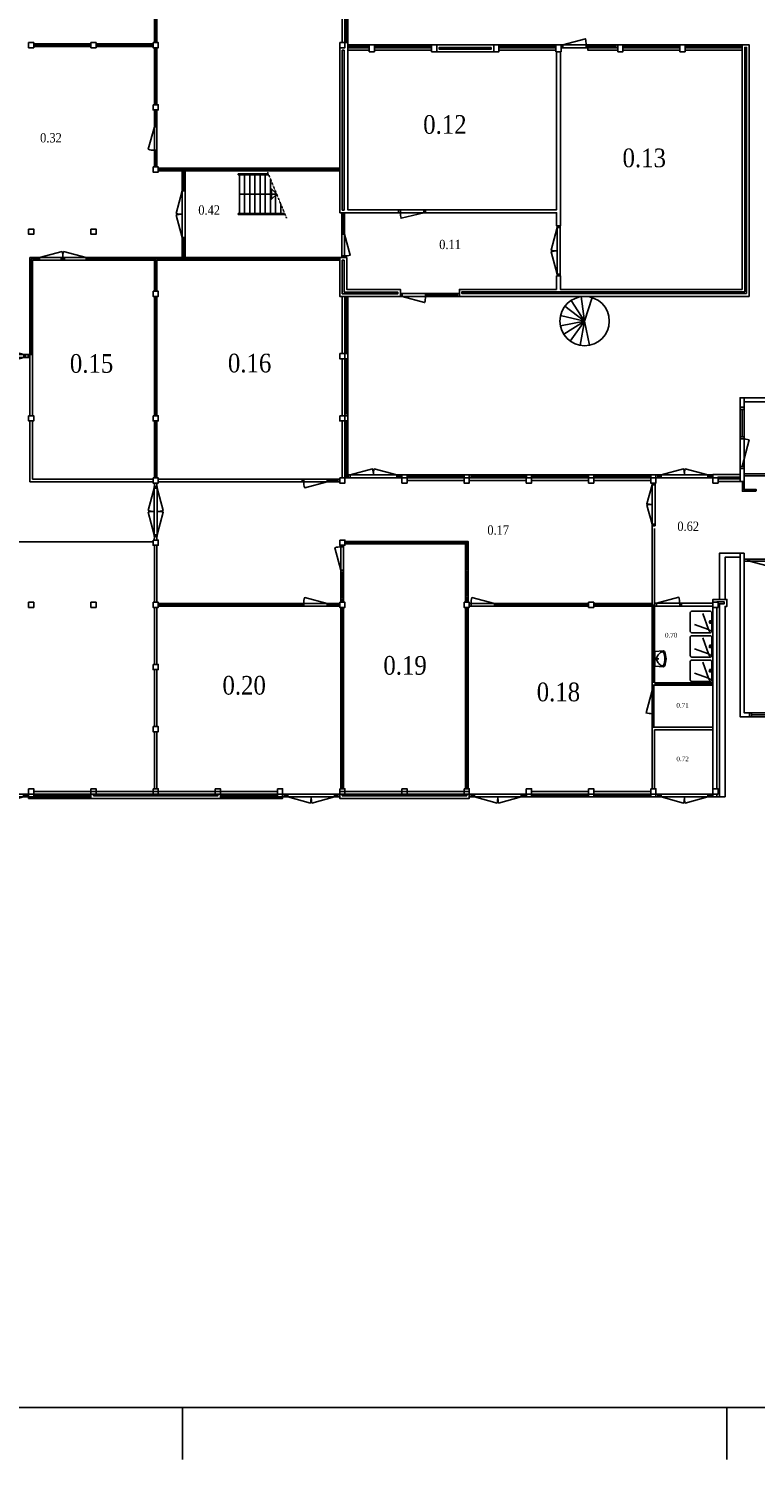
# Model space of a CAD drawing. Header units: millimetres. Extents: x 0 to 118900, y 0 to 84100.
# Tile 3 of 5: x 49964 to 78000, y 0 to 55214. Entities that reach past the tile are written whole.
import ezdxf
from ezdxf.enums import TextEntityAlignment as Align

# ---------------------------------------------------------------- set-up
doc = ezdxf.new("R2010")
doc.units = ezdxf.units.MM
for name, pattern in [('DASHDOT2', [12.7, 6.35, -3.175, 0, -3.175]), ('DASHED', [19.05, 12.7, -6.35]), ('HIDDEN', [9.525, 6.35, -3.175])]:
    doc.linetypes.add(name, pattern=pattern)
for name, color, linetype in [('00---0--FM-RUIMTENR', 7, 'Continuous'), ('AL21----_BUITENWAND', 3, 'Continuous'), ('AL22----_BINNENWAND', 3, 'Continuous'), ('AL23----_VLOEREN', 8, 'HIDDEN'), ('AL24----_TRAPPEN', 7, 'Continuous'), ('AL28----_Constructie', 4, 'Continuous'), ('AL31----_BUITENKOZIJN', 2, 'Continuous'), ('AL31A---_Deuren-Ramen', 1, 'Continuous'), ('AL32----_BINNENKOZIJN', 7, 'Continuous'), ('AL34----_Balustrades', 9, 'Continuous'), ('AL38----_INBOUWPAKKET', 2, 'Continuous'), ('AL74----_INRsanitair', 251, 'Continuous'), ('BA$2A---_KADER', 7, 'Continuous')]:
    doc.layers.add(name, color=color, linetype=linetype)
doc.styles.add('FM_TEKST', font='GARA.TTF', dxfattribs={"height": 1})

# ---------------------------------------------------------------- blocks, each defined once
blk = doc.blocks.new('$K-A0H')
for p, q in [((559, 0), (559, 20)), ((769, 0), (769, 20))]:
    blk.add_line(p, q)
at = {"color": 6}
blk.add_lwpolyline([(1169, 20), (1169, 821), (20, 821), (20, 20)], close=True, dxfattribs=at)
blk = doc.blocks.new('$STIJL')
at = {"color": 0, "linetype": 'ByBlock'}
for p, q in [((1, 1), (0, 1)), ((0, 1), (0, 0)), ((0, 0), (1, 0)), ((1, 1), (1, 0))]:
    blk.add_line(p, q, dxfattribs=at)
blk = doc.blocks.new('Kolom200')
at = {"layer": 'AL28----_Constructie'}
blk.add_lwpolyline([(-100, 100), (100, 100), (100, -100), (-100, -100)], close=True, dxfattribs=at)
blk = doc.blocks.new('std-bkz')
at = {"layer": 'AL31----_BUITENKOZIJN'}
for points in [[(2133, 114), (67, 114)], [(2133, 57), (67, 57)], [(2133, 0), (67, 0)]]:
    blk.add_lwpolyline(points, dxfattribs=at)
at = {"layer": 'AL32----_BINNENKOZIJN'}
blk.add_lwpolyline([(0, -100), (2200, -100)], dxfattribs=at)
at = {"layer": 'AL31----_BUITENKOZIJN', "xscale": -67, "yscale": 114, "zscale": 67}
blk.add_blockref('$STIJL', (67, 0), dxfattribs=at)
at = {"layer": 'AL31----_BUITENKOZIJN', "xscale": -67, "yscale": 114, "zscale": 67, "rotation": 180}
blk.add_blockref('$STIJL', (2133, 114), dxfattribs=at)
blk = doc.blocks.new('std-bkz+')
at = {"layer": 'AL21----_BUITENWAND'}
blk.add_lwpolyline([(-114, 200), (0, 200), (0, 0), (-114, 0)], close=True, dxfattribs=at)
at = {"layer": 'AL32----_BINNENKOZIJN'}
blk.add_lwpolyline([(100, 2400), (100, 200)], dxfattribs=at)
at = {"layer": 'AL31----_BUITENKOZIJN', "rotation": 90}
blk.add_blockref('std-bkz', (0, 200), dxfattribs=at)
blk = doc.blocks.new('NU')
at = {"layer": 'AL31----_BUITENKOZIJN'}
for points in [[(-114, 2133), (-114, 2067)], [(-114, 200), (-114, 2000)], [(-57, 2133), (-57, 2067)], [(0, 2067), (0, 2133)], [(0, 2000), (0, 200)], [(-114, 133), (-114, 67)], [(-57, 67), (-57, 133)], [(0, 133), (0, 67)]]:
    blk.add_lwpolyline(points, dxfattribs=at)
at = {"layer": 'AL31A---_Deuren-Ramen'}
for points in [[(-114, 2000), (-347, 1131, 0.065543), (-114, 1100, 0.065543)], [(-114, 200), (-347, 1069, -0.065543), (-114, 1100, -0.065543)]]:
    blk.add_lwpolyline(points, format="xyb", dxfattribs=at)
at = {"layer": 'AL31----_BUITENKOZIJN', "xscale": 67, "yscale": 114, "zscale": 67, "rotation": 270}
for p in [(-114, 2200), (-114, 2067), (-114, 200), (-114, 67)]:
    blk.add_blockref('$STIJL', p, dxfattribs=at)
blk = doc.blocks.new('Deur')
at = {"layer": 'AL31A---_Deuren-Ramen'}
blk.add_lwpolyline([(967, -100), (98, -333, -0.114061), (67, -100, 3.492712)], format="xyb", dxfattribs=at)
at = {"layer": 'AL32----_BINNENKOZIJN'}
for points in [[(0, 0), (67, 0), (67, -100), (0, -100)], [(67, 0), (967, 0), (967, -100), (67, -100)], [(967, 0), (1034, 0), (1034, -100), (967, -100)]]:
    blk.add_lwpolyline(points, close=True, dxfattribs=at)
blk = doc.blocks.new('deur_dblklp')
at = {"layer": 'AL31A---_Deuren-Ramen'}
for points in [[(267, 114), (1137, 347, -0.065543), (1167, 114, -0.065543)], [(267, 0), (1137, -233, 0.065543), (1167, 0, 0.065543)], [(2067, 114), (1198, 347, 0.065543), (1167, 114, 0.065543)], [(2067, 0), (1198, -233, -0.065543), (1167, 0, -0.065543)]]:
    blk.add_lwpolyline(points, format="xyb", dxfattribs=at)
at = {"layer": 'AL32----_BINNENKOZIJN'}
for points in [[(200, 114), (67, 114)], [(67, 0), (200, 0)], [(2067, 114), (267, 114)], [(267, 0), (2067, 0)], [(2233, 114), (2104, 114)], [(2104, 0), (2233, 0)]]:
    blk.add_lwpolyline(points, dxfattribs=at)
at = {"layer": 'AL32----_BINNENKOZIJN', "xscale": 67, "yscale": 114, "zscale": 67, "rotation": 180}
for p in [(67, 114), (267, 114), (2134, 114), (2300, 114)]:
    blk.add_blockref('$STIJL', p, dxfattribs=at)
blk = doc.blocks.new('Buitenkozijn')
at = {"layer": 'AL31----_BUITENKOZIJN'}
for points in [[(0, 160), (2362, 160), (2362, 0), (0, 0)], [(0, 0), (80, 0), (80, 160), (0, 160)], [(1142, 0), (1222, 0), (1222, 160), (1142, 160)], [(2282, 0), (2362, 0), (2362, 160), (2282, 160)]]:
    blk.add_lwpolyline(points, close=True, dxfattribs=at)
blk.add_lwpolyline([(1222, 80), (2282, 80)], dxfattribs=at)
at = {"layer": 'AL31A---_Deuren-Ramen'}
blk.add_lwpolyline([(80, 80), (1106, -192, 0.075801), (1142, 80, 2.043231)], format="xyb", dxfattribs=at)
blk = doc.blocks.new('Binnendeur')
at = {"layer": 'AL31A---_Deuren-Ramen'}
blk.add_lwpolyline([(67, 0), (936, -233, 0.114061), (967, 0, -3.492712)], format="xyb", dxfattribs=at)
at = {"layer": 'AL32----_BINNENKOZIJN'}
for points in [[(67, 70), (0, 70), (0, 0), (67, 0)], [(967, 70), (67, 70), (67, 0), (967, 0)], [(1030, 70), (967, 70), (967, 0), (1030, 0)]]:
    blk.add_lwpolyline(points, close=True, dxfattribs=at)
blk = doc.blocks.new('FM_RM3')
for tag, p, flags in [('BEDRIJFSORGAAN', (-594, -1413), 1), ('RUIMTESOORT', (-578, -1278), 1), ('OPPERVLAKTE', (-579, -1540), 9), ('OMTREK', (-577, -1672), 9), ('VLRHANDLE', (-585, -1920), 9), ('HANDLE', (-580, -1799), 9), ('HANDLEBLOK', (-580, -2038), 9)]:
    blk.add_attdef(tag, p, '', height=100, dxfattribs=dict(flags=flags))
at = {"layer": '00---0--FM-RUIMTENR', "style": 'FM_TEKST'}
blk.add_attdef('RUIMTENR', text='', height=360, dxfattribs=at).set_placement((0, 0), align=Align.MIDDLE_CENTER)
blk = doc.blocks.new('*U65')
at = {"layer": 'AL74----_INRsanitair'}
for p, q in [((885, -423), (731, -423)), ((752, -392), (733, -373)), ((752, -454), (733, -473)), ((783, -351), (783, -495)), ((833, -473), (814, -454)), ((847, -373), (828, -392))]:
    blk.add_line(p, q, dxfattribs=at)
blk.add_lwpolyline([(785, -835), (60, -835, -0.414214), (10, -785), (10, -60, -0.414214), (60, -10), (785, -10, -0.414214), (835, -60), (835, -785, -0.414214)], format="xyb", close=True, dxfattribs=at)
blk.add_lwpolyline([(488, -92), (709, -714), (168, -512)], dxfattribs=at)
for centre, radius in [((783, -423), 34.7), ((755, -755), 23.9)]:
    blk.add_circle(centre, radius, dxfattribs=at)
blk = doc.blocks.new('*U62')
at = {"layer": 'AL74----_INRsanitair'}
for p, q in [((-23, -139), (23, -139)), ((0, -10), (0, -166))]:
    blk.add_line(p, q, dxfattribs=at)
for points in [[(-281, -10), (281, -10), (306, -333, -0.314812), (279, -379, -0.218443), (-279, -379, -0.294342), (-306, -333)], [(-252, -347, 0.191256), (252, -347, 0.355255), (274, -305, 0.125397), (226, -205, 0.094142), (76, -92, 0.310257), (-76, -92, 0.094142), (-226, -205, 0.125397), (-274, -305, 0.356706)]]:
    blk.add_lwpolyline(points, format="xyb", close=True, dxfattribs=at)

msp = doc.modelspace()

# ---------------------------------------------------------------- linework, layer by layer
at = {"layer": 'AL21----_BUITENWAND'}
for points in [[(67906, 54421), (67906, 54321), (65706, 54321), (65706, 54421), (65706, 54591), (67906, 54591)], [(67806, 54491), (65806, 54491), (65806, 54421), (67806, 54421)], [(70331, 45147), (70331, 45669), (70481, 45669), (70481, 45147), (77489, 45147), (77489, 54591), (77759, 54591), (77759, 44877), (66581, 44877), (66581, 45147), (70331, 45147)], [(77659, 44991), (77659, 54491), (77589, 54491), (77589, 45061), (66681, 45061), (66681, 44991)], [(62084, 44877), (64306, 44877), (64306, 45147), (62234, 45147), (62234, 46377), (61964, 46377), (61964, 44877)], [(62064, 44977), (62064, 46277), (62134, 46277), (62134, 45047), (64206, 45047), (64206, 44977), (62084, 44977)], [(77567, 40600), (77407, 40600), (77407, 40970), (77567, 40970)], [(77567, 40970), (83549, 40970), (83549, 40810), (77567, 40810)], [(77407, 38238), (77567, 38238), (77567, 37737), (77407, 37737)], [(73964, 37991), (74164, 37991), (74164, 37877), (73964, 37877)], [(76614, 33187), (76614, 34967), (77407, 34967), (77407, 34817), (76834, 34817), (76834, 33187)], [(52364, 25777), (57365, 25777), (57365, 25507), (52364, 25507)], [(52464, 25607), (52464, 25677), (57265, 25677), (57265, 25607)], [(61964, 25607), (61964, 25777), (66965, 25777), (66965, 25507), (61964, 25507), (61964, 25607)], [(62064, 25607), (66865, 25607), (66865, 25677), (62064, 25677)], [(73964, 25677), (74164, 25677), (74164, 25563), (73964, 25563)]]:
    msp.add_lwpolyline(points, close=True, dxfattribs=at)
for points in [[(77407, 38007), (76364, 38007), (76364, 37877)], [(76364, 37877), (76564, 37877), (76564, 37907), (77407, 37907)], [(77407, 37837), (76564, 37837), (76564, 37737), (77407, 37737)], [(77776, 28656), (77407, 28656), (77407, 34967), (77567, 34967), (77567, 28816), (77776, 28816), (77776, 28656)], [(76834, 25563), (76834, 32917), (76900, 32917), (76900, 33187), (76364, 33187), (76364, 25877)], [(76614, 25563), (76614, 33017), (76800, 33017), (76800, 33087), (76514, 33087)], [(76364, 25677), (76364, 25563)], [(76834, 25563), (76364, 25563)], [(76514, 25677), (76514, 25563)]]:
    msp.add_lwpolyline(points, dxfattribs=at)
at = {"layer": 'AL22----_BINNENWAND'}
for p, q in [((74014, 32967), (74014, 36027)), ((74114, 35927), (74114, 32967)), ((74114, 32967), (74014, 32967)), ((74042, 32967), (74056, 32967)), ((74042, 32967), (74042, 32967)), ((75148, 32923), (75148, 33037)), ((75148, 33037), (76360, 33037)), ((76364, 32923), (75148, 32923)), ((76514, 32877), (76514, 25877))]:
    msp.add_line(p, q, dxfattribs=at)
for points in [[(61964, 48108), (61964, 54477), (62164, 54477), (62164, 54677), (62278, 54677), (62278, 48222), (64239, 48222), (64239, 48108), (62134, 48108)], [(62134, 48208), (62134, 54377), (62064, 54377), (62064, 48208)], [(70481, 48108), (70481, 54321), (70331, 54321), (70331, 48222), (65273, 48222), (65273, 48108), (70331, 48108), (70331, 47603), (70481, 47603)], [(50014, 40277), (50014, 42641), (50114, 42641), (50114, 40277)], [(50114, 37827), (50114, 40077), (50014, 40077), (50014, 37727), (54764, 37727), (54764, 37827)], [(54914, 37677), (54914, 37550), (54814, 37550), (54814, 37677)], [(54964, 37827), (60516, 37827), (60516, 37727), (54964, 37727)], [(54914, 35616), (54914, 35477), (54813, 35477), (54814, 35616)], [(54914, 35277), (54914, 33077), (54814, 33077), (54814, 35277)], [(54914, 32877), (54914, 30677), (54814, 30677), (54814, 32877)], [(54914, 30477), (54914, 28277), (54814, 28277), (54814, 30477)], [(74114, 25877), (74114, 28153), (76364, 28153), (76364, 28253), (74014, 28253), (74014, 25877)], [(54914, 28077), (54914, 25877), (54814, 25877), (54814, 28077)]]:
    msp.add_lwpolyline(points, close=True, dxfattribs=at)
at = {"layer": 'AL23----_VLOEREN'}
msp.add_lwpolyline([(40514, 35404), (54764, 35404)], dxfattribs=at)
at = {"layer": 'AL24----_TRAPPEN', "linetype": 'DASHDOT2'}
msp.add_line((59914, 47902), (59185, 49672), dxfattribs=at)
at = {"layer": 'AL24----_TRAPPEN'}
for points in [[(58094, 48085), (58094, 49571)], [(58294, 48085), (58294, 49571)], [(58494, 48085), (58494, 49571)], [(58694, 48085), (58694, 49571)], [(58894, 48085), (58894, 49571)], [(59094, 48085), (59094, 49571)], [(59294, 48085), (59294, 49407)], [(59494, 48085), (59494, 48922)], [(59694, 48085), (59694, 48436)], [(71413, 43929), (71277, 44871)], [(71413, 43929), (71701, 44836)], [(71413, 43929), (70651, 44499)], [(71413, 43929), (70889, 44723)], [(71413, 43929), (70480, 43744)], [(71413, 43929), (70485, 44140)], [(71413, 43929), (70606, 43425)], [(71413, 43929), (70860, 43155)], [(71413, 43929), (71235, 42995)], [(71413, 43929), (71595, 42996)]]:
    msp.add_lwpolyline(points, dxfattribs=at)
at = {"layer": 'AL24----_TRAPPEN', "linetype": 'Continuous'}
msp.add_lwpolyline([(59533, 48827), (58094, 48827)], dxfattribs=at)
at = {"layer": 'AL24----_TRAPPEN'}
msp.add_lwpolyline([(59533, 48827), (59333, 48627), (59333, 49027)], close=True, dxfattribs=at)
msp.add_circle((71413, 43929), 951, dxfattribs=at)
at = {"layer": 'AL28----_Constructie'}
for points in [[(63106, 54321), (63106, 54591), (63306, 54591), (63306, 54321)], [(65506, 54321), (65506, 54591), (65706, 54591), (65706, 54321)], [(67906, 54321), (67906, 54591), (68106, 54591), (68106, 54321)], [(70306, 54321), (70306, 54591), (70506, 54591), (70506, 54321)], [(72689, 54321), (72689, 54591), (72889, 54591), (72889, 54321)], [(75089, 54321), (75089, 54591), (75289, 54591), (75289, 54321)]]:
    msp.add_lwpolyline(points, close=True, dxfattribs=at)
at = {"layer": 'AL31----_BUITENKOZIJN'}
for points in [[(64373, 44991), (65273, 44991)], [(65273, 44877), (64373, 44877)], [(66514, 44991), (65340, 44991)], [(65340, 44934), (66514, 44934)], [(65340, 44877), (66514, 44877)]]:
    msp.add_lwpolyline(points, dxfattribs=at)
at = {"layer": 'AL31A---_Deuren-Ramen'}
for points in [[(70573, 54591), (71442, 54824, -0.065543), (71473, 54591, -0.065543)], [(55892, 48952), (55659, 48083, 0.065543), (55892, 48052, 0.065543)], [(55892, 47152), (55659, 48021, -0.065543), (55892, 48052, -0.065543)], [(65206, 48108), (64334, 47893, -0.065543), (64306, 48108, -0.060664)], [(70349, 47536), (70116, 46667, 0.065543), (70349, 46636, 0.065543)], [(62156, 47277), (62372, 46472, -0.065543), (62156, 46444, -0.065543)], [(70349, 45736), (70116, 46606, -0.065543), (70349, 46636, -0.065543)], [(64373, 44877), (65242, 44644, 0.065543), (65273, 44877, 0.065543)], [(74014, 37610), (73810, 36879, 0.065543), (74014, 36852, 0.064399)], [(54808, 37483), (54576, 36613, 0.065543), (54808, 36583, 0.065543)], [(54922, 37483), (55155, 36613, -0.065543), (54922, 36583, -0.065543)], [(54808, 35683), (54576, 36552, -0.065543), (54808, 36583, -0.065543)], [(54922, 35683), (55155, 36552, 0.065543), (54922, 36583, 0.065543)], [(74014, 36094), (73810, 36825, -0.065543), (74014, 36852, -0.065543)], [(74181, 33037), (75050, 33270, -0.065543), (75081, 33037, -0.065543)], [(74014, 29676), (73781, 28806, 0.065543), (74014, 28776, 0.065543)]]:
    msp.add_lwpolyline(points, format="xyb", dxfattribs=at)
for points in [[(49964, 25563), (49964, 25507), (52364, 25507)], [(59764, 25563), (59764, 25507), (57365, 25507)]]:
    msp.add_lwpolyline(points, dxfattribs=at)
at = {"layer": 'AL32----_BINNENKOZIJN'}
for p, q in [((74014, 29873), (74014, 28253)), ((74084, 29873), (74084, 28253)), ((74014, 29743), (74084, 29743)), ((74014, 29676), (74084, 29676)), ((74014, 28776), (74084, 28776)), ((74014, 28709), (74084, 28709))]:
    msp.add_line(p, q, dxfattribs=at)
for points in [[(63106, 54377), (62278, 54377)], [(63039, 54591), (62345, 54591)], [(62345, 54534), (63039, 54534)], [(63039, 54477), (62345, 54477)], [(71473, 54591), (70573, 54591)], [(71473, 54477), (70573, 54477)], [(72622, 54591), (71540, 54591)], [(72622, 54534), (71540, 54534)], [(72622, 54477), (71540, 54477)], [(72689, 54377), (71540, 54377), (71540, 54477)], [(55949, 49019), (55949, 49660)], [(55892, 48952), (55892, 47152)], [(56006, 47152), (56006, 48952)], [(62042, 48041), (62042, 47344)], [(62099, 48041), (62099, 47344)], [(62156, 47344), (62156, 48041)], [(65206, 48222), (64306, 48222)], [(65206, 48108), (64306, 48108)], [(70349, 45736), (70349, 47536)], [(70463, 47536), (70463, 45736)], [(55949, 46444), (55949, 47085)], [(62042, 47277), (62042, 46444)], [(62156, 46444), (62156, 47277)], [(61550, 37777), (61897, 37777)], [(74014, 37610), (74014, 36094)], [(74128, 37610), (74128, 36094)], [(54808, 35683), (54808, 37483)], [(54922, 37483), (54922, 35683)], [(77985, 37358), (78015, 37358), (78015, 37378), (78035, 37378), (78035, 37428), (77985, 37428), (77985, 37358)], [(62064, 34243), (62064, 33943)], [(74181, 33037), (75081, 33037)], [(75081, 32923), (74181, 32923)]]:
    msp.add_lwpolyline(points, dxfattribs=at)
for points in [[(55892, 49019), (55892, 49660), (56006, 49660), (56006, 49019)], [(55892, 46444), (55892, 47085), (56006, 47085), (56006, 46444)], [(61550, 37727), (61897, 37727), (61897, 37827), (61550, 37827)], [(61897, 37827), (61964, 37827), (61964, 37727), (61897, 37727)], [(62014, 34243), (62014, 33943), (62114, 33943), (62114, 34243)], [(62114, 33943), (62114, 33876), (62014, 33876), (62014, 33943)]]:
    msp.add_lwpolyline(points, close=True, dxfattribs=at)
at = {"layer": 'AL34----_Balustrades'}
for p, q in [((58044, 49611), (59210, 49611)), ((58044, 49571), (58044, 49611)), ((59226, 49571), (58044, 49571)), ((58044, 48045), (58044, 48085))]:
    msp.add_line(p, q, dxfattribs=at)
for points in [[(58044, 48085), (59838, 48085)], [(59855, 48045), (58044, 48045)]]:
    msp.add_lwpolyline(points, dxfattribs=at)
at = {"layer": 'AL38----_INBOUWPAKKET'}
for p, q in [((74014, 32967), (74014, 29873)), ((74114, 29973), (74114, 32967)), ((76364, 29873), (74014, 29873)), ((74114, 29973), (76364, 29973))]:
    msp.add_line(p, q, dxfattribs=at)
for points in [[(54814, 54677), (54814, 56877), (54914, 56877), (54914, 54677), (54814, 54677)], [(54864, 54677), (54864, 56877)], [(52365, 54527), (50164, 54527), (50164, 54627), (52365, 54627), (52365, 54527)], [(50166, 54577), (52365, 54577)], [(54764, 54527), (52564, 54527), (52564, 54627), (54764, 54627), (54764, 54527)], [(52565, 54577), (54764, 54577)], [(54814, 52277), (54814, 54477), (54914, 54477), (54914, 52277), (54814, 52277)], [(54864, 54477), (54864, 52277)], [(54864, 52077), (54864, 51494)], [(54864, 50460), (54864, 49877)], [(54964, 49777), (61964, 49777)], [(50066, 42641), (50066, 46327)], [(50317, 46327), (50066, 46327)], [(52251, 46327), (61964, 46327)], [(54864, 45077), (54864, 46327)], [(54864, 44877), (54864, 40277)], [(54864, 37877), (54864, 40077)], [(77985, 37358), (77497, 37358), (77497, 37737), (77567, 37737), (77567, 37428), (77985, 37428), (77985, 37358)], [(54964, 32977), (60516, 32977)], [(61550, 32977), (61964, 32977)], [(62064, 32877), (62064, 25877)], [(66865, 32877), (66865, 25877)], [(67999, 32977), (71564, 32977)], [(71764, 32977), (74014, 32977)], [(74064, 32967), (74064, 29973)], [(76364, 29923), (74114, 29923)], [(76364, 29973), (76364, 29873)]]:
    msp.add_lwpolyline(points, dxfattribs=at)
for points in [[(54814, 51494), (54814, 52077), (54914, 52077), (54914, 51494)], [(54814, 49877), (54814, 50460), (54914, 50460), (54914, 49877)], [(55906, 49727), (54964, 49727), (54964, 49827), (61964, 49827), (61964, 49727), (56006, 49727), (56006, 49727), (55906, 49727)], [(50114, 43613), (50114, 43613), (50114, 42641), (50014, 42641), (50014, 46277), (50014, 46377), (50317, 46377), (50317, 46277), (50114, 46277), (50114, 43713), (50114, 43713)], [(54914, 46277), (54914, 45077), (54814, 45077), (54814, 46277), (52251, 46277), (52251, 46377), (61964, 46377), (61964, 46277)], [(54814, 43713), (54814, 43713), (54814, 44877), (54914, 44877), (54914, 40277), (54814, 40277), (54814, 43613), (54814, 43613)], [(54814, 40077), (54914, 40077), (54914, 37877), (54814, 37877)], [(77567, 38029), (81061, 38029), (81061, 37959), (77567, 37959)], [(66914, 35326), (66914, 33077), (66814, 33077), (66814, 35326), (62164, 35326), (62164, 35426), (66914, 35426)], [(77567, 34738), (77710, 34738), (77710, 34668), (77567, 34668)], [(62114, 33876), (62114, 33077), (62014, 33077), (62014, 33876)], [(54964, 33027), (60516, 33027), (60516, 32927), (54964, 32927)], [(61550, 33027), (61964, 33027), (61964, 32927), (61550, 32927)], [(62014, 32877), (62114, 32877), (62114, 25877), (62014, 25877)], [(66815, 32877), (66915, 32877), (66915, 25877), (66815, 25877)], [(67999, 33027), (71564, 33027), (71564, 32927), (67999, 32927)], [(71764, 33027), (74014, 33027), (74014, 32927), (71764, 32927)]]:
    msp.add_lwpolyline(points, close=True, dxfattribs=at)
at = {"layer": 'AL38----_INBOUWPAKKET', "linetype": 'DASHED'}
for points in [[(66864, 33077), (66864, 35376), (62164, 35377)], [(66814, 35326), (66914, 35426)], [(62064, 33876), (62064, 33077)]]:
    msp.add_lwpolyline(points, dxfattribs=at)

# ---------------------------------------------------------------- block references
at = {"layer": '00---0--FM-RUIMTENR'}
ref = msp.add_blockref('FM_RM3', (66023, 51515), dxfattribs=dict(at, xscale=2, yscale=2, zscale=2))
ref.add_attrib('RUIMTENR', '0.12', dxfattribs={"height": 720, "style": 'FM_TEKST'}).set_placement((66023, 51515), align=Align.MIDDLE_CENTER)
ref = msp.add_blockref('FM_RM3', (50826, 51002), dxfattribs=at)
ref.add_attrib('RUIMTENR', '0.32', dxfattribs={"height": 360, "style": 'FM_TEKST'}).set_placement((50826, 51002), align=Align.MIDDLE_CENTER)
ref = msp.add_blockref('FM_RM3', (73713, 50226), dxfattribs=dict(at, xscale=2, yscale=2, zscale=2))
ref.add_attrib('RUIMTENR', '0.13', dxfattribs={"height": 720, "style": 'FM_TEKST'}).set_placement((73713, 50226), align=Align.MIDDLE_CENTER)
ref = msp.add_blockref('FM_RM3', (56929, 48214), dxfattribs=at)
ref.add_attrib('RUIMTENR', '0.42', dxfattribs={"height": 360, "style": 'FM_TEKST'}).set_placement((56929, 48214), align=Align.MIDDLE_CENTER)
ref = msp.add_blockref('FM_RM3', (66222, 46885), dxfattribs=at)
ref.add_attrib('RUIMTENR', '0.11', dxfattribs={"height": 360, "style": 'FM_TEKST'}).set_placement((66222, 46885), align=Align.MIDDLE_CENTER)
ref = msp.add_blockref('FM_RM3', (52393, 42293), dxfattribs=dict(at, xscale=2, yscale=2, zscale=2))
ref.add_attrib('RUIMTENR', '0.15', dxfattribs={"height": 720, "style": 'FM_TEKST'}).set_placement((52393, 42293), align=Align.MIDDLE_CENTER)
ref = msp.add_blockref('FM_RM3', (58490, 42308), dxfattribs=dict(at, xscale=2, yscale=2, zscale=2))
ref.add_attrib('RUIMTENR', '0.16', dxfattribs={"height": 720, "style": 'FM_TEKST'}).set_placement((58490, 42308), align=Align.MIDDLE_CENTER)
ref = msp.add_blockref('FM_RM3', (68080, 35864), dxfattribs=at)
ref.add_attrib('RUIMTENR', '0.17', dxfattribs={"height": 360, "style": 'FM_TEKST'}).set_placement((68080, 35864), align=Align.MIDDLE_CENTER)
ref = msp.add_blockref('FM_RM3', (75409, 36009), dxfattribs=at)
ref.add_attrib('RUIMTENR', '0.62', dxfattribs={"height": 360, "style": 'FM_TEKST'}).set_placement((75409, 36009), align=Align.MIDDLE_CENTER)
ref = msp.add_blockref('FM_RM3', (74752, 31806), dxfattribs=dict(at, xscale=0.5, yscale=0.5, zscale=0.5))
ref.add_attrib('RUIMTENR', '0.70', dxfattribs={"height": 180, "style": 'FM_TEKST'}).set_placement((74752, 31806), align=Align.MIDDLE_CENTER)
ref = msp.add_blockref('FM_RM3', (64486, 30642), dxfattribs=dict(at, xscale=2, yscale=2, zscale=2))
ref.add_attrib('RUIMTENR', '0.19', dxfattribs={"height": 720, "style": 'FM_TEKST'}).set_placement((64486, 30642), align=Align.MIDDLE_CENTER)
ref = msp.add_blockref('FM_RM3', (58279, 29873), dxfattribs=dict(at, xscale=2, yscale=2, zscale=2))
ref.add_attrib('RUIMTENR', '0.20', dxfattribs={"height": 720, "style": 'FM_TEKST'}).set_placement((58279, 29873), align=Align.MIDDLE_CENTER)
ref = msp.add_blockref('FM_RM3', (70401, 29616), dxfattribs=dict(at, xscale=2, yscale=2, zscale=2))
ref.add_attrib('RUIMTENR', '0.18', dxfattribs={"height": 720, "style": 'FM_TEKST'}).set_placement((70401, 29616), align=Align.MIDDLE_CENTER)
ref = msp.add_blockref('FM_RM3', (75191, 29102), dxfattribs=dict(at, xscale=0.5, yscale=0.5, zscale=0.5))
ref.add_attrib('RUIMTENR', '0.71', dxfattribs={"height": 180, "style": 'FM_TEKST'}).set_placement((75191, 29102), align=Align.MIDDLE_CENTER)
ref = msp.add_blockref('FM_RM3', (75193, 27034), dxfattribs=dict(at, xscale=0.5, yscale=0.5, zscale=0.5))
ref.add_attrib('RUIMTENR', '0.72', dxfattribs={"height": 180, "style": 'FM_TEKST'}).set_placement((75193, 27034), align=Align.MIDDLE_CENTER)
at = {"layer": 'AL28----_Constructie'}
for p in [(50064, 54577), (52465, 54577), (54864, 54577), (62064, 54577), (54864, 52177), (54864, 49777), (50064, 47377), (52465, 47377), (54864, 44977), (62064, 42577), (50064, 40177), (54864, 40177), (62064, 40177), (54864, 37777), (62064, 37777), (64464, 37777), (66865, 37777), (69264, 37777), (71664, 37777), (74064, 37777), (76464, 37777), (54864, 35377), (62064, 35377), (50064, 32977), (52465, 32977), (54864, 32977), (62064, 32977), (66865, 32977), (71664, 32977), (76464, 32977), (54864, 30577), (54864, 28177), (50064, 25777), (52465, 25777), (54864, 25777), (57264, 25777), (59664, 25777), (62064, 25777), (64464, 25777), (66865, 25777), (69264, 25777), (71664, 25777), (74064, 25777), (76464, 25777)]:
    msp.add_blockref('Kolom200', p, dxfattribs=at)
at = {"layer": 'AL31----_BUITENKOZIJN', "xscale": 67, "yscale": 114, "zscale": 67}
for p in [(64306, 44877), (65273, 44877), (66514, 44877)]:
    msp.add_blockref('$STIJL', p, dxfattribs=at)
at = {"layer": 'AL31----_BUITENKOZIJN'}
for name, p, rotation in [('Buitenkozijn', (77567, 38238), 90), ('NU', (62164, 37877), 270), ('NU', (74164, 37877), 270), ('Buitenkozijn', (80138, 28816), 180), ('NU', (49964, 25677), 90), ('NU', (61964, 25677), 90), ('NU', (69165, 25677), 90), ('NU', (76364, 25677), 90)]:
    msp.add_blockref(name, p, dxfattribs=dict(at, rotation=rotation))
at = {"layer": 'AL32----_BINNENKOZIJN'}
for name, p, rotation in [('std-bkz', (62164, 56877), 270), ('Deur', (51351, 46277), 180), ('std-bkz', (62164, 40077), 270), ('std-bkz+', (64364, 37877), 270), ('std-bkz+', (66765, 37877), 270), ('std-bkz+', (69164, 37877), 270), ('std-bkz+', (71564, 37877), 270), ('Deur', (62114, 35277), 270), ('std-bkz+', (59764, 25677), 90)]:
    msp.add_blockref(name, p, dxfattribs=dict(at, rotation=rotation))
at = {"layer": 'AL32----_BINNENKOZIJN', "xscale": 67, "yscale": 114, "zscale": 67}
for p, rotation in [((62345, 54591), 180), ((63106, 54591), 180), ((70573, 54591), 180), ((71540, 54591), 180), ((72689, 54591), 180), ((55892, 49727), 270), ((55892, 49019), 270), ((62042, 48108), 270), ((70349, 47603), 270), ((55892, 47152), 270), ((62042, 47344), 270), ((55892, 46444), 270), ((62042, 46444), 270), ((70349, 45736), 270), ((54808, 37550), 270), ((74014, 37677), 270), ((74014, 36094), 270), ((54808, 35683), 270)]:
    msp.add_blockref('$STIJL', p, dxfattribs=dict(at, rotation=rotation))
at = {"layer": 'AL32----_BINNENKOZIJN'}
for name, p in [('std-bkz', (63306, 54477)), ('std-bkz', (68106, 54477)), ('std-bkz', (72889, 54477)), ('std-bkz', (75289, 54477)), ('deur_dblklp', (47714, 42527)), ('Deur', (60516, 37827)), ('Binnendeur', (77710, 34668))]:
    msp.add_blockref(name, p, dxfattribs=at)
at = {"layer": 'AL32----_BINNENKOZIJN', "linetype": 'DASHED', "xscale": -1, "rotation": 270}
msp.add_blockref('Deur', (54914, 50460), dxfattribs=at)
at = {"layer": 'AL32----_BINNENKOZIJN', "xscale": 67, "yscale": 114, "zscale": 67}
for p in [(64239, 48108), (65206, 48108), (74114, 32923), (75081, 32923)]:
    msp.add_blockref('$STIJL', p, dxfattribs=at)
at = {"layer": 'AL32----_BINNENKOZIJN', "xscale": -1}
for name, p, rotation in [('Deur', (51217, 46277), 180), ('Deur', (60516, 32927), 180), ('Deur', (66965, 32927), 180), ('std-bkz+', (49964, 25677), 270), ('std-bkz+', (69164, 25677), 270), ('std-bkz+', (71564, 25677), 270)]:
    msp.add_blockref(name, p, dxfattribs=dict(at, rotation=rotation))
for p in [(62164, 42477), (62164, 40077)]:
    msp.add_blockref('std-bkz+', p, dxfattribs=at)
at = {"layer": 'AL74----_INRsanitair'}
for p in [(75479, 32737), (75479, 31797), (75479, 30857)]:
    msp.add_blockref('*U65', p, dxfattribs=at)
at = {"layer": 'AL74----_INRsanitair', "rotation": 90}
msp.add_blockref('*U62', (74114, 30892), dxfattribs=at)
at = {"layer": 'BA$2A---_KADER', "xscale": 100, "yscale": 100, "zscale": 100}
msp.add_blockref('$K-A0H', (0, 0), dxfattribs=at)

doc.saveas('drawing.dxf')
